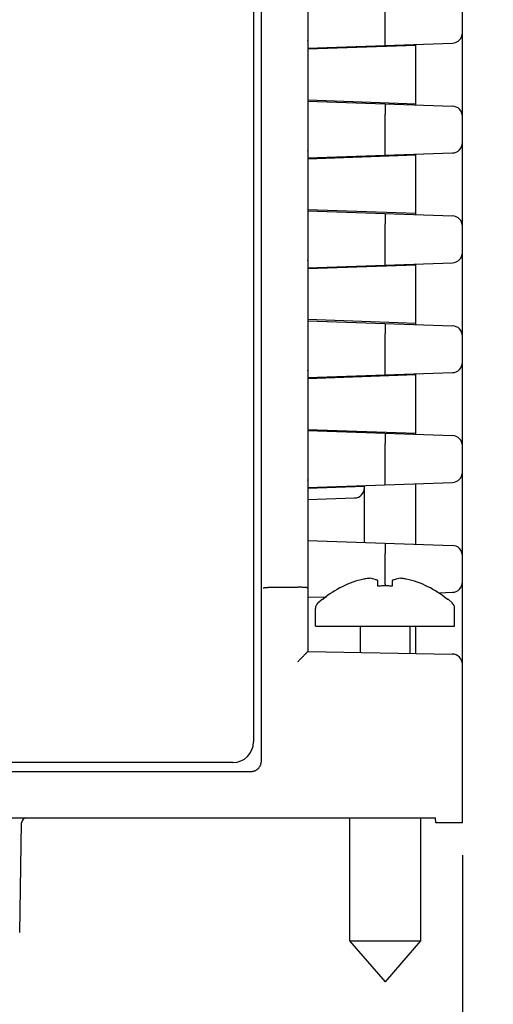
# Model space of a CAD drawing. Header units: inches. Extents: x 0 to 22, y 0 to 17.
# Tile 4 of 36: x 8.9 to 9.8, y 2 to 3.9. Entities that reach past the tile are written whole.
import ezdxf

# ---------------------------------------------------------------- set-up
doc = ezdxf.new("R2010")
doc.units = ezdxf.units.IN
doc.header["$LTSCALE"] = 1.21
doc.header["$MEASUREMENT"] = 0
doc.layers.get('0').update_dxf_attribs({"linetype": 'CONTINUOUS'})
doc.layers.add('DIMENSIONS', color=7, linetype='CONTINUOUS')
doc.styles.get("Standard").update_dxf_attribs({"font": 'txt', "width": 0.8})
doc.dimstyles.new('DIMSTYLE_1', dxfattribs={"dimtxt": 0.125, "dimasz": 0.18, "dimexe": 0.18, "dimexo": 0.0625, "dimgap": 0.09, "dimtad": 0, "dimtih": 1, "dimtoh": 1, "dimdec": 3, "dimzin": 4, "dimdsep": 46, "dimtxsty": 'STANDARD', "dimblk": '_FILLED', "dimblk1": '_FILLED', "dimblk2": '_FILLED', "dimcen": 0.09, "dimadec": 0, "dimazin": 0, "dimtp": 0.01, "dimtm": 0.01, "dimtfac": 1, "dimtdec": 3, "dimtofl": 0, "dimtmove": 0, "dimatfit": 3, "dimldrblk": '_FILLED', "dimfxl": 1, "dimtolj": 1, "dimtzin": 4, "dimarcsym": 0})

# ---------------------------------------------------------------- blocks, each defined once
blk = doc.blocks.new('_FILLED')
at = {"color": 0, "linetype": 'BYBLOCK'}
blk.add_solid([(0, 0), (-1, 0.174), (-1, -0.174)], dxfattribs=at)
blk = doc.blocks.new('*D6')
at = {"layer": 'DIMENSIONS', "color": 2, "linetype": 'CONTINUOUS'}
for p, q in [((9.7573, 2.3067), (9.7573, 1.1862)), ((9.6073, 1.9987), (9.6073, 1.1862)), ((9.6073, 1.3112), (9.2473, 1.3112)), ((9.7573, 1.3112), (10.0567, 1.3112))]:
    blk.add_line(p, q, dxfattribs=at)
at = {"layer": 'DIMENSIONS', "color": 2, "linetype": 'CONTINUOUS', "xscale": 0.18, "yscale": 0.18, "zscale": 0.18}
blk.add_blockref('_FILLED', (9.6073, 1.3112), dxfattribs=at)
at = {"layer": 'DIMENSIONS', "color": 2, "linetype": 'CONTINUOUS', "xscale": 0.18, "yscale": 0.18, "zscale": 0.18, "rotation": 180}
blk.add_blockref('_FILLED', (9.7573, 1.3112), dxfattribs=at)
at = {"layer": 'DIMENSIONS', "color": 2, "linetype": 'CONTINUOUS', "width": 0.8}
for s, p in [('.150', (10.1192, 1.2487)), ('[', (10.6442, 1.2487)), ('3.81', (10.7442, 1.2487)), (']', (11.1442, 1.2487))]:
    blk.add_text(s, height=0.125, dxfattribs=at).set_placement(p)

msp = doc.modelspace()

# ---------------------------------------------------------------- linework, layer by layer
at = {"color": 7, "linetype": 'CONTINUOUS'}
for p, q in [((9.7573, 2.3692), (9.7573, 4.9437)), ((9.352, 4.816), (9.352, 2.5264)), ((9.4573, 4.7019), (9.4573, 2.7018)), ((9.6073, 3.8971), (9.6073, 3.9571)), ((9.4573, 3.8719), (9.738, 3.8817)), ((9.6673, 3.8771), (9.4573, 3.8698)), ((9.6673, 3.762), (9.6673, 3.8792)), ((9.4573, 3.7714), (9.6673, 3.7641)), ((9.4573, 3.7693), (9.738, 3.7595)), ((9.6073, 3.6841), (9.6073, 3.7441)), ((9.4573, 3.6589), (9.738, 3.6687)), ((9.6673, 3.6641), (9.4573, 3.6568)), ((9.6673, 3.549), (9.6673, 3.6662)), ((9.6673, 3.5511), (9.4573, 3.5584)), ((9.4573, 3.5563), (9.738, 3.5465)), ((9.6073, 3.4711), (9.6073, 3.5311)), ((9.4573, 3.4459), (9.738, 3.4557)), ((9.6673, 3.4511), (9.4573, 3.4438)), ((9.6673, 3.336), (9.6673, 3.4532)), ((9.6673, 3.3381), (9.4573, 3.3454)), ((9.4573, 3.3433), (9.738, 3.3335)), ((9.6073, 3.2581), (9.6073, 3.3181)), ((9.4573, 3.2329), (9.738, 3.2427)), ((9.6673, 3.2381), (9.4573, 3.2308)), ((9.6673, 3.123), (9.6673, 3.2402)), ((9.4573, 3.1324), (9.6673, 3.1251)), ((9.4573, 3.1303), (9.738, 3.1205)), ((9.6073, 3.0451), (9.6073, 3.1051)), ((9.4573, 3.0199), (9.738, 3.0297)), ((9.5673, 3.0216), (9.4573, 3.0178)), ((9.5673, 2.9135), (9.5673, 3.0237)), ((9.6673, 2.91), (9.6673, 3.0272)), ((9.4573, 2.9964), (9.548, 2.9995)), ((9.4573, 2.9173), (9.738, 2.9075)), ((9.6073, 2.8321), (9.6073, 2.8921)), ((9.3916, 2.8265), (9.438, 2.8264)), ((9.5933, 2.829), (9.5933, 2.8395)), ((9.6213, 2.8395), (9.6213, 2.829)), ((9.4573, 2.8069), (9.4936, 2.8081)), ((9.7109, 2.8157), (9.738, 2.8167)), ((9.477, 2.796), (9.485, 2.8032)), ((9.485, 2.8032), (9.487, 2.8032)), ((9.7277, 2.8032), (9.7297, 2.8032)), ((9.7377, 2.796), (9.7297, 2.8032)), ((9.4723, 2.7512), (9.4723, 2.7851)), ((9.7423, 2.7512), (9.7423, 2.7851)), ((9.4723, 2.7512), (9.7423, 2.7512)), ((9.5593, 2.7512), (9.5593, 2.7)), ((9.6553, 2.7512), (9.6553, 2.6983)), ((9.6673, 2.6981), (9.6673, 2.7512)), ((9.4573, 2.7018), (9.7377, 2.6969)), ((9.312, 2.4864), (8.2106, 2.4864)), ((8.5123, 2.4692), (9.3474, 2.4692)), ((7.8173, 2.3792), (9.7054, 2.3792)), ((8.8985, 2.1571), (8.9022, 2.3694)), ((9.5383, 2.3792), (9.5383, 2.1406)), ((9.6763, 2.3792), (9.6763, 2.1406)), ((9.7057, 2.3692), (9.7054, 2.3792)), ((9.7573, 2.3692), (9.7057, 2.3692)), ((9.5383, 2.1406), (9.6763, 2.1406)), ((9.5383, 2.1406), (9.6073, 2.0612)), ((9.6763, 2.1406), (9.6073, 2.0612))]:
    msp.add_line(p, q, dxfattribs=at)
for points in [[(9.4573, 3.8852), (9.4573, 3.8861), (9.4574, 3.8865)], [(9.4573, 3.6722), (9.4573, 3.6731), (9.4574, 3.6735)], [(9.4573, 3.4592), (9.4573, 3.4601), (9.4574, 3.4605)], [(9.4573, 3.2462), (9.4573, 3.2471), (9.4574, 3.2475)], [(9.4573, 3.0332), (9.4573, 3.0341), (9.4574, 3.0345)]]:
    msp.add_lwpolyline(points, dxfattribs=at)
for centre, radius, start, end in [((9.7373, 3.9016), 0.02, 272, 360), ((9.7373, 3.7395), 0.02, 0, 88), ((9.7373, 3.6886), 0.02, 272, 360), ((9.7373, 3.5265), 0.02, 0, 88), ((9.7373, 3.4756), 0.02, 272, 360), ((9.7373, 3.3135), 0.02, 0, 88), ((9.7373, 3.2626), 0.02, 272, 360), ((9.7373, 3.1005), 0.02, 0, 88), ((9.7373, 3.0496), 0.02, 272, 360), ((9.5473, 3.0195), 0.02, 272, 360), ((9.7373, 2.8875), 0.02, 0, 88), ((9.6073, 2.6593), 0.1876, 102.67, 129.9183), ((9.6073, 2.6593), 0.1876, 50.0817, 77.33), ((9.7373, 2.8366), 0.02, 272, 360), ((9.4873, 2.7851), 0.015, 133.644, 180), ((9.7273, 2.7851), 0.015, 0, 46.356), ((9.7373, 2.6769), 0.02, 0, 89), ((9.312, 2.5264), 0.04, 270, 360), ((8.9122, 2.3692), 0.01, 89.9996, 179)]:
    msp.add_arc(centre, radius, start, end, dxfattribs=at)
for points, knots in [([(9.3673, 3.7141), (9.3673, 3.8399), (9.3673, 4.0922), (9.3673, 4.4719), (9.3673, 4.7258), (9.3673, 4.8532)], [0, 0, 0, 0, 0.331128, 0.664461, 1, 1, 1, 1]), ([(9.6076, 3.8771), (9.6077, 3.8771), (9.6078, 3.8772), (9.6077, 3.8775), (9.6078, 3.8779), (9.6077, 3.8785), (9.6078, 3.8792), (9.6077, 3.8801), (9.6077, 3.8812), (9.6077, 3.8824), (9.6077, 3.8837), (9.6077, 3.8851), (9.6076, 3.8866), (9.6076, 3.8882), (9.6075, 3.8899), (9.6075, 3.8916), (9.6074, 3.8934), (9.6074, 3.8953), (9.6073, 3.8965), (9.6073, 3.8971)], [0, 0, 0, 0, 0.006396, 0.019021, 0.040036, 0.069262, 0.106461, 0.151309, 0.203397, 0.262401, 0.32765, 0.398736, 0.47487, 0.555595, 0.640084, 0.727759, 0.817564, 0.908794, 1, 1, 1, 1]), ([(9.6076, 3.7641), (9.6077, 3.7641), (9.6078, 3.764), (9.6077, 3.7637), (9.6078, 3.7633), (9.6077, 3.7627), (9.6077, 3.7619), (9.6077, 3.761), (9.6077, 3.76), (9.6077, 3.7588), (9.6077, 3.7575), (9.6077, 3.7561), (9.6076, 3.7546), (9.6076, 3.753), (9.6075, 3.7513), (9.6075, 3.7495), (9.6074, 3.7477), (9.6074, 3.7459), (9.6073, 3.7447), (9.6073, 3.7441)], [0, 0, 0, 0, 0.007399, 0.019934, 0.040828, 0.069955, 0.107066, 0.151831, 0.203848, 0.262795, 0.327994, 0.399035, 0.475128, 0.555817, 0.640278, 0.727928, 0.817703, 0.90888, 1, 1, 1, 1]), ([(9.3673, 2.4892), (9.3673, 2.6262), (9.3673, 2.8993), (9.3673, 3.3076), (9.3673, 3.5789), (9.3673, 3.7141)], [0, 0, 0, 0, 0.33554, 0.668873, 1, 1, 1, 1]), ([(9.6076, 3.6641), (9.6077, 3.6641), (9.6078, 3.6642), (9.6077, 3.6645), (9.6078, 3.6649), (9.6077, 3.6655), (9.6078, 3.6662), (9.6077, 3.6671), (9.6077, 3.6682), (9.6077, 3.6694), (9.6077, 3.6707), (9.6077, 3.6721), (9.6076, 3.6736), (9.6076, 3.6752), (9.6075, 3.6769), (9.6075, 3.6786), (9.6074, 3.6804), (9.6074, 3.6823), (9.6073, 3.6835), (9.6073, 3.6841)], [0, 0, 0, 0, 0.006396, 0.019021, 0.040036, 0.069262, 0.106461, 0.151309, 0.203397, 0.262401, 0.32765, 0.398736, 0.47487, 0.555595, 0.640084, 0.727759, 0.817564, 0.908794, 1, 1, 1, 1]), ([(9.6076, 3.5511), (9.6077, 3.5511), (9.6078, 3.551), (9.6077, 3.5507), (9.6078, 3.5503), (9.6077, 3.5497), (9.6077, 3.5489), (9.6077, 3.548), (9.6077, 3.547), (9.6077, 3.5458), (9.6077, 3.5445), (9.6077, 3.5431), (9.6076, 3.5416), (9.6076, 3.54), (9.6075, 3.5383), (9.6075, 3.5365), (9.6074, 3.5347), (9.6074, 3.5329), (9.6073, 3.5317), (9.6073, 3.5311)], [0, 0, 0, 0, 0.007399, 0.019934, 0.040828, 0.069955, 0.107066, 0.151831, 0.203848, 0.262795, 0.327994, 0.399035, 0.475128, 0.555817, 0.640278, 0.727928, 0.817703, 0.90888, 1, 1, 1, 1]), ([(9.6076, 3.4511), (9.6077, 3.4511), (9.6078, 3.4512), (9.6077, 3.4515), (9.6078, 3.4519), (9.6077, 3.4525), (9.6078, 3.4532), (9.6077, 3.4541), (9.6077, 3.4552), (9.6077, 3.4564), (9.6077, 3.4577), (9.6077, 3.4591), (9.6076, 3.4606), (9.6076, 3.4622), (9.6075, 3.4639), (9.6075, 3.4656), (9.6074, 3.4674), (9.6074, 3.4693), (9.6073, 3.4705), (9.6073, 3.4711)], [0, 0, 0, 0, 0.006396, 0.019021, 0.040036, 0.069262, 0.106461, 0.151309, 0.203397, 0.262401, 0.32765, 0.398736, 0.47487, 0.555595, 0.640084, 0.727759, 0.817564, 0.908794, 1, 1, 1, 1]), ([(9.6076, 3.3381), (9.6077, 3.3381), (9.6078, 3.338), (9.6077, 3.3377), (9.6078, 3.3373), (9.6077, 3.3367), (9.6077, 3.3359), (9.6077, 3.335), (9.6077, 3.334), (9.6077, 3.3328), (9.6077, 3.3315), (9.6077, 3.3301), (9.6076, 3.3286), (9.6076, 3.327), (9.6075, 3.3253), (9.6075, 3.3235), (9.6074, 3.3217), (9.6074, 3.3199), (9.6073, 3.3187), (9.6073, 3.3181)], [0, 0, 0, 0, 0.007399, 0.019934, 0.040828, 0.069955, 0.107066, 0.151831, 0.203848, 0.262795, 0.327994, 0.399035, 0.475128, 0.555817, 0.640278, 0.727928, 0.817703, 0.90888, 1, 1, 1, 1]), ([(9.6076, 3.2381), (9.6077, 3.2381), (9.6078, 3.2382), (9.6077, 3.2385), (9.6078, 3.2389), (9.6077, 3.2395), (9.6078, 3.2402), (9.6077, 3.2411), (9.6077, 3.2422), (9.6077, 3.2434), (9.6077, 3.2447), (9.6077, 3.2461), (9.6076, 3.2476), (9.6076, 3.2492), (9.6075, 3.2509), (9.6075, 3.2526), (9.6074, 3.2544), (9.6074, 3.2563), (9.6073, 3.2575), (9.6073, 3.2581)], [0, 0, 0, 0, 0.006396, 0.019021, 0.040036, 0.069262, 0.106461, 0.151309, 0.203397, 0.262401, 0.32765, 0.398736, 0.47487, 0.555595, 0.640084, 0.727759, 0.817564, 0.908794, 1, 1, 1, 1]), ([(9.6076, 3.1251), (9.6077, 3.1251), (9.6078, 3.125), (9.6077, 3.1247), (9.6078, 3.1243), (9.6077, 3.1237), (9.6077, 3.1229), (9.6077, 3.122), (9.6077, 3.121), (9.6077, 3.1198), (9.6077, 3.1185), (9.6077, 3.1171), (9.6076, 3.1156), (9.6076, 3.114), (9.6075, 3.1123), (9.6075, 3.1105), (9.6074, 3.1087), (9.6074, 3.1069), (9.6073, 3.1057), (9.6073, 3.1051)], [0, 0, 0, 0, 0.007399, 0.019934, 0.040828, 0.069955, 0.107066, 0.151831, 0.203848, 0.262795, 0.327994, 0.399035, 0.475128, 0.555817, 0.640278, 0.727928, 0.817703, 0.90888, 1, 1, 1, 1]), ([(9.6076, 3.0251), (9.6077, 3.0251), (9.6078, 3.0252), (9.6077, 3.0255), (9.6078, 3.0259), (9.6077, 3.0265), (9.6078, 3.0272), (9.6077, 3.0281), (9.6077, 3.0292), (9.6077, 3.0304), (9.6077, 3.0317), (9.6077, 3.0331), (9.6076, 3.0346), (9.6076, 3.0362), (9.6075, 3.0379), (9.6075, 3.0396), (9.6074, 3.0414), (9.6074, 3.0433), (9.6073, 3.0445), (9.6073, 3.0451)], [0, 0, 0, 0, 0.006396, 0.019021, 0.040036, 0.069262, 0.106461, 0.151309, 0.203397, 0.262401, 0.32765, 0.398736, 0.47487, 0.555595, 0.640084, 0.727759, 0.817564, 0.908794, 1, 1, 1, 1]), ([(9.6076, 2.9121), (9.6077, 2.9121), (9.6078, 2.912), (9.6077, 2.9117), (9.6078, 2.9113), (9.6077, 2.9107), (9.6077, 2.9099), (9.6077, 2.909), (9.6077, 2.908), (9.6077, 2.9068), (9.6077, 2.9055), (9.6077, 2.9041), (9.6076, 2.9026), (9.6076, 2.901), (9.6075, 2.8993), (9.6075, 2.8975), (9.6074, 2.8957), (9.6074, 2.8939), (9.6073, 2.8927), (9.6073, 2.8921)], [0, 0, 0, 0, 0.007399, 0.019934, 0.040828, 0.069955, 0.107066, 0.151831, 0.203848, 0.262795, 0.327994, 0.399035, 0.475128, 0.555817, 0.640278, 0.727928, 0.817703, 0.90888, 1, 1, 1, 1]), ([(9.3709, 2.825), (9.371, 2.825), (9.3712, 2.8251), (9.3715, 2.8253), (9.372, 2.8254), (9.3727, 2.8255), (9.3735, 2.8257), (9.3745, 2.8258), (9.3756, 2.8259), (9.3768, 2.826), (9.3781, 2.8261), (9.3796, 2.8262), (9.3811, 2.8263), (9.3828, 2.8263), (9.3845, 2.8264), (9.3862, 2.8265), (9.388, 2.8265), (9.3898, 2.8265), (9.391, 2.8265), (9.3916, 2.8265)], [0, 0, 0, 0, 0.010925, 0.02881, 0.054034, 0.08668, 0.126572, 0.17326, 0.226568, 0.285995, 0.350882, 0.421001, 0.495599, 0.573948, 0.655717, 0.739901, 0.82575, 0.912861, 1, 1, 1, 1]), ([(9.4573, 2.8248), (9.4573, 2.8249), (9.4572, 2.825), (9.4569, 2.8251), (9.4565, 2.8253), (9.4558, 2.8254), (9.455, 2.8256), (9.4541, 2.8257), (9.4529, 2.8258), (9.4517, 2.8259), (9.4503, 2.826), (9.4488, 2.8261), (9.4471, 2.8262), (9.4454, 2.8262), (9.4437, 2.8263), (9.4418, 2.8263), (9.4399, 2.8264), (9.4387, 2.8264), (9.438, 2.8264)], [0, 0, 0, 0, 0.008948, 0.024976, 0.04951, 0.082831, 0.124728, 0.174777, 0.23276, 0.297944, 0.369837, 0.447898, 0.531106, 0.619057, 0.710789, 0.805294, 0.902118, 1, 1, 1, 1]), ([(9.5783, 2.8437), (9.577, 2.8436), (9.5743, 2.8434), (9.5702, 2.8429), (9.5675, 2.8425), (9.5662, 2.8423)], [0, 0, 0, 0, 0.329922, 0.663226, 1, 1, 1, 1]), ([(9.5933, 2.8395), (9.5916, 2.8402), (9.5883, 2.8415), (9.5832, 2.8429), (9.58, 2.8435), (9.5783, 2.8437)], [0, 0, 0, 0, 0.361493, 0.687099, 1, 1, 1, 1]), ([(9.5934, 2.8285), (9.5934, 2.8286), (9.5934, 2.8287), (9.5934, 2.8288), (9.5933, 2.8289), (9.5933, 2.829)], [0, 0, 0, 0, 0.334544, 0.667839, 1, 1, 1, 1]), ([(9.6213, 2.8285), (9.6182, 2.8287), (9.612, 2.829), (9.6027, 2.829), (9.5965, 2.8287), (9.5934, 2.8285)], [0, 0, 0, 0, 0.333268, 0.666732, 1, 1, 1, 1]), ([(9.6073, 2.8321), (9.6073, 2.8315), (9.6074, 2.8304), (9.6074, 2.8294), (9.6074, 2.8289)], [0, 0, 0, 0, 0.577212, 1, 1, 1, 1]), ([(9.6363, 2.8437), (9.6347, 2.8435), (9.6314, 2.8429), (9.6264, 2.8415), (9.6231, 2.8402), (9.6213, 2.8395)], [0, 0, 0, 0, 0.313298, 0.638874, 1, 1, 1, 1]), ([(9.6213, 2.829), (9.6213, 2.8289), (9.6213, 2.8288), (9.6213, 2.8287), (9.6213, 2.8286), (9.6213, 2.8285)], [0, 0, 0, 0, 0.332161, 0.665456, 1, 1, 1, 1]), ([(9.6485, 2.8423), (9.6471, 2.8425), (9.6444, 2.8429), (9.6404, 2.8434), (9.6377, 2.8436), (9.6363, 2.8437)], [0, 0, 0, 0, 0.336744, 0.67005, 1, 1, 1, 1]), ([(9.438, 2.6821), (9.4388, 2.6829), (9.4402, 2.6843), (9.4423, 2.6864), (9.4444, 2.6884), (9.4463, 2.6903), (9.448, 2.6921), (9.4497, 2.6937), (9.4511, 2.6952), (9.4524, 2.6965), (9.4535, 2.6976), (9.4544, 2.6986), (9.4552, 2.6994), (9.4559, 2.7001), (9.4564, 2.7007), (9.4568, 2.7011), (9.4571, 2.7014), (9.4572, 2.7016), (9.4573, 2.7017), (9.4573, 2.7018)], [0, 0, 0, 0, 0.111353, 0.220023, 0.324302, 0.422967, 0.514358, 0.597536, 0.672285, 0.7383, 0.795846, 0.845466, 0.88733, 0.921802, 0.949481, 0.970824, 0.986143, 0.995792, 1, 1, 1, 1]), ([(9.3474, 2.4692), (9.348, 2.4692), (9.3492, 2.4692), (9.351, 2.4695), (9.3528, 2.4699), (9.3546, 2.4705), (9.3563, 2.4712), (9.3579, 2.4721), (9.3594, 2.4732), (9.3608, 2.4744), (9.3621, 2.4757), (9.3633, 2.4771), (9.3644, 2.4786), (9.3653, 2.4802), (9.366, 2.4819), (9.3666, 2.4837), (9.367, 2.4855), (9.3673, 2.4873), (9.3673, 2.4885), (9.3673, 2.4892)], [0, 0, 0, 0, 0.058918, 0.117818, 0.176658, 0.235512, 0.294288, 0.353106, 0.411841, 0.47064, 0.52936, 0.588159, 0.646894, 0.705712, 0.764488, 0.823342, 0.882182, 0.941082, 1, 1, 1, 1])]:
    msp.add_open_spline(points, degree=3, knots=knots, dxfattribs=at)

# ---------------------------------------------------------------- dimensions: what is measured, and where the dimension line sits
at = {"layer": 'DIMENSIONS', "color": 2, "linetype": 'CONTINUOUS'}
dim = msp.add_linear_dim(base=(9.6073, 1.3112), p1=(9.7573, 2.3067), p2=(9.6073, 1.9987), angle=180, dimstyle='DIMSTYLE_1', dxfattribs=at)
dim.commit()
dim.dimension.update_dxf_attribs({"geometry": '*D6', "text_midpoint": (10.6817, 1.3112), "dimtype": 160})

doc.saveas('drawing.dxf')
